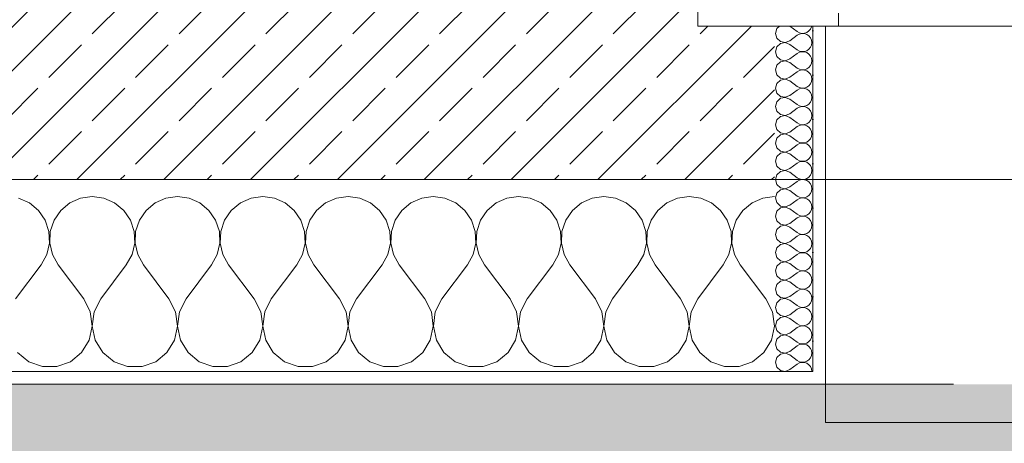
# Model space of a CAD drawing. Header units: metres. Extents: x -3.5 to 65.3, y -10.9 to 16.7.
# Tile 211 of 234: x 47.41 to 48.18, y -0.201 to 0.13. Entities that reach past the tile are written whole.
import ezdxf

# ---------------------------------------------------------------- set-up
doc = ezdxf.new("R2010")
doc.units = ezdxf.units.M
doc.header["$MEASUREMENT"] = 0
doc.linetypes.add('Strichlinie eng', pattern=[0.046, 0.03, -0.016])
for name, color, linetype in [('102 - Bemaßung_ Beschriftung.Detail_ Ausschnitt', 7, 'Continuous'), ('302 - Elemente.Schraffur', 7, 'Continuous'), ('603 - Struktur.Bodenplatte_ Decke Roh', 7, 'Continuous'), ('604 - Struktur.Wand Aussen', 7, 'Continuous')]:
    doc.layers.add(name, color=color, linetype=linetype)
doc.styles.add('ERSTELLTER_STIL_1', font='txt')
doc.dimstyles.new('ERSTELLTER_STIL__1', dxfattribs={"dimtxt": 0.04, "dimasz": 0.02128, "dimexe": 0.18, "dimexo": 0.0625, "dimgap": 0, "dimtad": 1, "dimtih": 1, "dimtoh": 1, "dimzin": 0, "dimdsep": 46, "dimtxsty": 'ERSTELLTER_STIL_1', "dimblk": 'ARROWHEAD_2', "dimblk1": 'ARROWHEAD_2', "dimblk2": 'ARROWHEAD_2', "dimcen": 0.09, "dimse1": 1, "dimse2": 1, "dimclrd": 7, "dimclre": 7, "dimclrt": 7, "dimazin": 0, "dimtfac": 1, "dimtdec": 4, "dimtmove": 0, "dimatfit": 3, "dimfxl": 1, "dimtolj": 1, "dimtzin": 0, "dimarcsym": 0})
pattern_1 = [(0, (0, 0), (0, 0.034641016), [0, -0.02]), (0, (0.01, 0.01732), (0, 0.034641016), [0, -0.02])]

# ---------------------------------------------------------------- blocks, each defined once
blk = doc.blocks.new('*X24')
at = {"layer": '604 - Struktur.Wand Aussen', "color": 7, "linetype": 'Continuous', "lineweight": 5}
for p, q in [((47.41752, -0.01331), (47.40911, -0.0096)), ((47.42461, -0.01918), (47.41752, -0.01331)), ((47.44914, -0.01331), (47.44206, -0.01918)), ((47.45756, -0.0096), (47.44914, -0.01331)), ((47.46667, -0.00833), (47.45756, -0.0096)), ((47.47578, -0.0096), (47.46667, -0.00833)), ((47.48419, -0.01331), (47.47578, -0.0096)), ((47.49127, -0.01918), (47.48419, -0.01331)), ((47.51581, -0.01331), (47.50873, -0.01918)), ((47.52422, -0.0096), (47.51581, -0.01331)), ((47.53333, -0.00833), (47.52422, -0.0096)), ((47.54244, -0.0096), (47.53333, -0.00833)), ((47.55086, -0.01331), (47.54244, -0.0096)), ((47.55794, -0.01918), (47.55086, -0.01331)), ((47.58248, -0.01331), (47.57539, -0.01918)), ((47.59089, -0.0096), (47.58248, -0.01331)), ((47.6, -0.00833), (47.59089, -0.0096)), ((47.60911, -0.0096), (47.6, -0.00833)), ((47.61752, -0.01331), (47.60911, -0.0096)), ((47.62461, -0.01918), (47.61752, -0.01331)), ((47.64914, -0.01331), (47.64206, -0.01918)), ((47.65756, -0.0096), (47.64914, -0.01331)), ((47.66667, -0.00833), (47.65756, -0.0096)), ((47.67578, -0.0096), (47.66667, -0.00833)), ((47.68419, -0.01331), (47.67578, -0.0096)), ((47.69127, -0.01918), (47.68419, -0.01331)), ((47.71581, -0.01331), (47.70873, -0.01918)), ((47.72422, -0.0096), (47.71581, -0.01331)), ((47.73333, -0.00833), (47.72422, -0.0096)), ((47.74244, -0.0096), (47.73333, -0.00833)), ((47.75086, -0.01331), (47.74244, -0.0096)), ((47.75794, -0.01918), (47.75086, -0.01331)), ((47.78248, -0.01331), (47.77539, -0.01918)), ((47.79089, -0.0096), (47.78248, -0.01331)), ((47.8, -0.00833), (47.79089, -0.0096)), ((47.80911, -0.0096), (47.8, -0.00833)), ((47.81752, -0.01331), (47.80911, -0.0096)), ((47.82461, -0.01918), (47.81752, -0.01331)), ((47.84914, -0.01331), (47.84206, -0.01918)), ((47.85756, -0.0096), (47.84914, -0.01331)), ((47.86667, -0.00833), (47.85756, -0.0096)), ((47.87578, -0.0096), (47.86667, -0.00833)), ((47.88419, -0.01331), (47.87578, -0.0096)), ((47.89127, -0.01918), (47.88419, -0.01331)), ((47.91581, -0.01331), (47.90873, -0.01918)), ((47.92422, -0.0096), (47.91581, -0.01331)), ((47.93333, -0.00833), (47.92422, -0.0096)), ((47.94244, -0.0096), (47.93333, -0.00833)), ((47.95086, -0.01331), (47.94244, -0.0096)), ((47.95794, -0.01918), (47.95086, -0.01331)), ((47.98248, -0.01331), (47.97539, -0.01918)), ((47.99089, -0.0096), (47.98248, -0.01331)), ((47.99999, -0.00833), (47.99089, -0.0096)), ((47.42981, -0.02676), (47.42461, -0.01918)), ((47.44206, -0.01918), (47.43685, -0.02676)), ((47.49648, -0.02676), (47.49127, -0.01918)), ((47.50873, -0.01918), (47.50352, -0.02676)), ((47.56315, -0.02676), (47.55794, -0.01918)), ((47.57539, -0.01918), (47.57019, -0.02676)), ((47.62981, -0.02676), (47.62461, -0.01918)), ((47.64206, -0.01918), (47.63685, -0.02676)), ((47.69648, -0.02676), (47.69127, -0.01918)), ((47.70873, -0.01918), (47.70352, -0.02676)), ((47.76315, -0.02676), (47.75794, -0.01918)), ((47.77539, -0.01918), (47.77019, -0.02676)), ((47.82981, -0.02676), (47.82461, -0.01918)), ((47.84206, -0.01918), (47.83685, -0.02676)), ((47.89648, -0.02676), (47.89127, -0.01918)), ((47.90873, -0.01918), (47.90352, -0.02676)), ((47.96315, -0.02676), (47.95794, -0.01918)), ((47.97539, -0.01918), (47.97019, -0.02676)), ((47.43275, -0.03547), (47.42981, -0.02676)), ((47.43685, -0.02676), (47.43391, -0.03547)), ((47.49942, -0.03547), (47.49648, -0.02676)), ((47.50352, -0.02676), (47.50058, -0.03547)), ((47.56609, -0.03547), (47.56315, -0.02676)), ((47.57019, -0.02676), (47.56725, -0.03547)), ((47.63275, -0.03547), (47.62981, -0.02676)), ((47.63685, -0.02676), (47.63391, -0.03547)), ((47.69942, -0.03547), (47.69648, -0.02676)), ((47.70352, -0.02676), (47.70058, -0.03547)), ((47.76609, -0.03547), (47.76315, -0.02676)), ((47.77019, -0.02676), (47.76725, -0.03547)), ((47.83275, -0.03547), (47.82981, -0.02676)), ((47.83685, -0.02676), (47.83391, -0.03547)), ((47.89942, -0.03547), (47.89648, -0.02676)), ((47.90352, -0.02676), (47.90058, -0.03547)), ((47.96609, -0.03547), (47.96315, -0.02676)), ((47.97019, -0.02676), (47.96725, -0.03547)), ((47.4332, -0.04466), (47.43275, -0.03547)), ((47.43391, -0.03547), (47.43347, -0.04466)), ((47.49987, -0.04466), (47.49942, -0.03547)), ((47.50058, -0.03547), (47.50013, -0.04466)), ((47.56653, -0.04466), (47.56609, -0.03547)), ((47.56725, -0.03547), (47.5668, -0.04466)), ((47.6332, -0.04466), (47.63275, -0.03547)), ((47.63391, -0.03547), (47.63347, -0.04466)), ((47.69987, -0.04466), (47.69942, -0.03547)), ((47.70058, -0.03547), (47.70013, -0.04466)), ((47.76653, -0.04466), (47.76609, -0.03547)), ((47.76725, -0.03547), (47.7668, -0.04466)), ((47.8332, -0.04466), (47.83275, -0.03547)), ((47.83391, -0.03547), (47.83347, -0.04466)), ((47.89987, -0.04466), (47.89942, -0.03547)), ((47.90058, -0.03547), (47.90013, -0.04466)), ((47.96653, -0.04466), (47.96609, -0.03547)), ((47.96725, -0.03547), (47.9668, -0.04466)), ((47.43112, -0.05362), (47.4332, -0.04466)), ((47.43347, -0.04466), (47.43555, -0.05362)), ((47.49778, -0.05362), (47.49987, -0.04466)), ((47.50013, -0.04466), (47.50222, -0.05362)), ((47.56445, -0.05362), (47.56653, -0.04466)), ((47.5668, -0.04466), (47.56888, -0.05362)), ((47.63112, -0.05362), (47.6332, -0.04466)), ((47.63347, -0.04466), (47.63555, -0.05362)), ((47.69778, -0.05362), (47.69987, -0.04466)), ((47.70013, -0.04466), (47.70222, -0.05362)), ((47.76445, -0.05362), (47.76653, -0.04466)), ((47.7668, -0.04466), (47.76888, -0.05362)), ((47.83112, -0.05362), (47.8332, -0.04466)), ((47.83347, -0.04466), (47.83555, -0.05362)), ((47.89778, -0.05362), (47.89987, -0.04466)), ((47.90013, -0.04466), (47.90222, -0.05362)), ((47.96445, -0.05362), (47.96653, -0.04466)), ((47.9668, -0.04466), (47.96888, -0.05362)), ((47.42667, -0.06167), (47.43112, -0.05362)), ((47.43555, -0.05362), (47.44, -0.06167)), ((47.49333, -0.06167), (47.49778, -0.05362)), ((47.50222, -0.05362), (47.50667, -0.06167)), ((47.56, -0.06167), (47.56445, -0.05362)), ((47.56888, -0.05362), (47.57333, -0.06167)), ((47.62667, -0.06167), (47.63112, -0.05362)), ((47.63555, -0.05362), (47.64, -0.06167)), ((47.69333, -0.06167), (47.69778, -0.05362)), ((47.70222, -0.05362), (47.70667, -0.06167)), ((47.76, -0.06167), (47.76445, -0.05362)), ((47.76888, -0.05362), (47.77333, -0.06167)), ((47.82667, -0.06167), (47.83112, -0.05362)), ((47.83555, -0.05362), (47.84, -0.06167)), ((47.89333, -0.06167), (47.89778, -0.05362)), ((47.90222, -0.05362), (47.90667, -0.06167)), ((47.96, -0.06167), (47.96445, -0.05362)), ((47.96888, -0.05362), (47.97333, -0.06167)), ((47.40667, -0.08833), (47.42667, -0.06167)), ((47.46, -0.08833), (47.44, -0.06167)), ((47.47333, -0.08833), (47.49333, -0.06167)), ((47.52667, -0.08833), (47.50667, -0.06167)), ((47.54, -0.08833), (47.56, -0.06167)), ((47.59333, -0.08833), (47.57333, -0.06167)), ((47.60667, -0.08833), (47.62667, -0.06167)), ((47.66, -0.08833), (47.64, -0.06167)), ((47.67333, -0.08833), (47.69333, -0.06167)), ((47.72667, -0.08833), (47.70667, -0.06167)), ((47.74, -0.08833), (47.76, -0.06167)), ((47.79333, -0.08833), (47.77333, -0.06167)), ((47.80667, -0.08833), (47.82667, -0.06167)), ((47.86, -0.08833), (47.84, -0.06167)), ((47.87333, -0.08833), (47.89333, -0.06167)), ((47.92667, -0.08833), (47.90667, -0.06167)), ((47.94, -0.08833), (47.96, -0.06167)), ((47.99333, -0.08833), (47.97333, -0.06167)), ((47.46515, -0.09839), (47.46, -0.08833)), ((47.47333, -0.08833), (47.46818, -0.09839)), ((47.53182, -0.09839), (47.52667, -0.08833)), ((47.54, -0.08833), (47.53485, -0.09839)), ((47.59848, -0.09839), (47.59333, -0.08833)), ((47.60667, -0.08833), (47.60152, -0.09839)), ((47.66515, -0.09839), (47.66, -0.08833)), ((47.67333, -0.08833), (47.66818, -0.09839)), ((47.73182, -0.09839), (47.72667, -0.08833)), ((47.74, -0.08833), (47.73485, -0.09839)), ((47.79848, -0.09839), (47.79333, -0.08833)), ((47.80667, -0.08833), (47.80152, -0.09839)), ((47.86515, -0.09839), (47.86, -0.08833)), ((47.87333, -0.08833), (47.86818, -0.09839)), ((47.93182, -0.09839), (47.92667, -0.08833)), ((47.94, -0.08833), (47.93485, -0.09839)), ((47.99848, -0.09839), (47.99333, -0.08833)), ((47.46664, -0.10959), (47.46515, -0.09839)), ((47.46818, -0.09839), (47.46669, -0.10959)), ((47.53331, -0.10959), (47.53182, -0.09839)), ((47.53485, -0.09839), (47.53336, -0.10959)), ((47.59998, -0.10959), (47.59848, -0.09839)), ((47.60152, -0.09839), (47.60002, -0.10959)), ((47.66664, -0.10959), (47.66515, -0.09839)), ((47.66818, -0.09839), (47.66669, -0.10959)), ((47.73331, -0.10959), (47.73182, -0.09839)), ((47.73485, -0.09839), (47.73336, -0.10959)), ((47.79998, -0.10959), (47.79848, -0.09839)), ((47.80152, -0.09839), (47.80002, -0.10959)), ((47.86664, -0.10959), (47.86515, -0.09839)), ((47.86818, -0.09839), (47.86669, -0.10959)), ((47.93331, -0.10959), (47.93182, -0.09839)), ((47.93485, -0.09839), (47.93336, -0.10959)), ((47.99998, -0.10959), (47.99848, -0.09839)), ((47.46431, -0.12065), (47.46664, -0.10959)), ((47.46669, -0.10959), (47.46903, -0.12065)), ((47.53097, -0.12065), (47.53331, -0.10959)), ((47.53336, -0.10959), (47.53569, -0.12065)), ((47.59764, -0.12065), (47.59998, -0.10959)), ((47.60002, -0.10959), (47.60236, -0.12065)), ((47.66431, -0.12065), (47.66664, -0.10959)), ((47.66669, -0.10959), (47.66903, -0.12065)), ((47.73097, -0.12065), (47.73331, -0.10959)), ((47.73336, -0.10959), (47.73569, -0.12065)), ((47.79764, -0.12065), (47.79998, -0.10959)), ((47.80002, -0.10959), (47.80236, -0.12065)), ((47.86431, -0.12065), (47.86664, -0.10959)), ((47.86669, -0.10959), (47.86903, -0.12065)), ((47.93097, -0.12065), (47.93331, -0.10959)), ((47.93336, -0.10959), (47.93569, -0.12065)), ((47.99764, -0.12065), (47.99998, -0.10959)), ((47.45841, -0.13029), (47.46431, -0.12065)), ((47.46903, -0.12065), (47.47492, -0.13029)), ((47.52508, -0.13029), (47.53097, -0.12065)), ((47.53569, -0.12065), (47.54159, -0.13029)), ((47.59175, -0.13029), (47.59764, -0.12065)), ((47.60236, -0.12065), (47.60825, -0.13029)), ((47.65841, -0.13029), (47.66431, -0.12065)), ((47.66903, -0.12065), (47.67492, -0.13029)), ((47.72508, -0.13029), (47.73097, -0.12065)), ((47.73569, -0.12065), (47.74159, -0.13029)), ((47.79175, -0.13029), (47.79764, -0.12065)), ((47.80236, -0.12065), (47.80825, -0.13029)), ((47.85841, -0.13029), (47.86431, -0.12065)), ((47.86903, -0.12065), (47.87492, -0.13029)), ((47.92508, -0.13029), (47.93097, -0.12065)), ((47.93569, -0.12065), (47.94159, -0.13029)), ((47.99175, -0.13029), (47.99764, -0.12065)), ((47.40825, -0.13029), (47.41703, -0.13741)), ((47.44963, -0.13741), (47.45841, -0.13029)), ((47.47492, -0.13029), (47.4837, -0.13741)), ((47.5163, -0.13741), (47.52508, -0.13029)), ((47.54159, -0.13029), (47.55037, -0.13741)), ((47.58297, -0.13741), (47.59175, -0.13029)), ((47.60825, -0.13029), (47.61703, -0.13741)), ((47.64963, -0.13741), (47.65841, -0.13029)), ((47.67492, -0.13029), (47.6837, -0.13741)), ((47.7163, -0.13741), (47.72508, -0.13029)), ((47.74159, -0.13029), (47.75037, -0.13741)), ((47.78297, -0.13741), (47.79175, -0.13029)), ((47.80825, -0.13029), (47.81703, -0.13741)), ((47.84963, -0.13741), (47.85841, -0.13029)), ((47.87492, -0.13029), (47.8837, -0.13741)), ((47.9163, -0.13741), (47.92508, -0.13029)), ((47.94159, -0.13029), (47.95037, -0.13741)), ((47.98297, -0.13741), (47.99175, -0.13029)), ((47.41703, -0.13741), (47.42768, -0.14118)), ((47.43898, -0.14118), (47.44963, -0.13741)), ((47.4837, -0.13741), (47.49435, -0.14118)), ((47.50565, -0.14118), (47.5163, -0.13741)), ((47.55037, -0.13741), (47.56102, -0.14118)), ((47.57232, -0.14118), (47.58297, -0.13741)), ((47.61703, -0.13741), (47.62768, -0.14118)), ((47.63898, -0.14118), (47.64963, -0.13741)), ((47.6837, -0.13741), (47.69435, -0.14118)), ((47.70565, -0.14118), (47.7163, -0.13741)), ((47.75037, -0.13741), (47.76102, -0.14118)), ((47.77232, -0.14118), (47.78297, -0.13741)), ((47.81703, -0.13741), (47.82768, -0.14118)), ((47.83898, -0.14118), (47.84963, -0.13741)), ((47.8837, -0.13741), (47.89435, -0.14118)), ((47.90565, -0.14118), (47.9163, -0.13741)), ((47.95037, -0.13741), (47.96102, -0.14118)), ((47.97232, -0.14118), (47.98297, -0.13741)), ((47.42768, -0.14118), (47.43898, -0.14118)), ((47.49435, -0.14118), (47.50565, -0.14118)), ((47.56102, -0.14118), (47.57232, -0.14118)), ((47.62768, -0.14118), (47.63898, -0.14118)), ((47.69435, -0.14118), (47.70565, -0.14118)), ((47.76102, -0.14118), (47.77232, -0.14118)), ((47.82768, -0.14118), (47.83898, -0.14118)), ((47.89435, -0.14118), (47.90565, -0.14118)), ((47.96102, -0.14118), (47.97232, -0.14118))]:
    blk.add_line(p, q, dxfattribs=at)
blk = doc.blocks.new('*X60')
at = {"layer": '604 - Struktur.Wand Aussen', "color": 7, "linetype": 'Continuous', "lineweight": 5}
for p, q in [((48.00391, 0.125), (48.00177, 0.12304)), ((48.01213, 0.125), (48.01785, 0.12071)), ((48.02821, 0.12267), (48.029, 0.12448)), ((48.029, 0.12448), (48.02908, 0.125)), ((48.00177, 0.12304), (48.0007, 0.11929)), ((48.0007, 0.11929), (48.00177, 0.11553)), ((48.00177, 0.11553), (48.00465, 0.1129)), ((48.01213, 0.11357), (48.01785, 0.11786)), ((48.01785, 0.12071), (48.01957, 0.11976)), ((48.01957, 0.11881), (48.01785, 0.11786)), ((48.01957, 0.11976), (48.02149, 0.11931)), ((48.02149, 0.11926), (48.01957, 0.11881)), ((48.02149, 0.11931), (48.02346, 0.11941)), ((48.02346, 0.11916), (48.02149, 0.11926)), ((48.02346, 0.11941), (48.02533, 0.12004)), ((48.02533, 0.11853), (48.02346, 0.11916)), ((48.02533, 0.12004), (48.02695, 0.12116)), ((48.02695, 0.11742), (48.02533, 0.11853)), ((48.02695, 0.12116), (48.02821, 0.12267)), ((48.02821, 0.1159), (48.02695, 0.11742)), ((48.029, 0.11409), (48.02821, 0.1159)), ((48.00177, 0.10876), (48.0007, 0.105)), ((48.00465, 0.11139), (48.00177, 0.10876)), ((48.00465, 0.1129), (48.00849, 0.11217)), ((48.00849, 0.11211), (48.00465, 0.11139)), ((48.00849, 0.11217), (48.01213, 0.11357)), ((48.01213, 0.11071), (48.00849, 0.11211)), ((48.01213, 0.11071), (48.01785, 0.10643)), ((48.02695, 0.10687), (48.02821, 0.10839)), ((48.02821, 0.10839), (48.029, 0.11019)), ((48.02927, 0.11214), (48.029, 0.11409)), ((48.029, 0.11019), (48.02927, 0.11214)), ((48.0007, 0.105), (48.00177, 0.10124)), ((48.00177, 0.10124), (48.00465, 0.09861)), ((48.01213, 0.09929), (48.01785, 0.10357)), ((48.01785, 0.10643), (48.01957, 0.10547)), ((48.01957, 0.10453), (48.01785, 0.10357)), ((48.01957, 0.10547), (48.02149, 0.10503)), ((48.02149, 0.10497), (48.01957, 0.10453)), ((48.02149, 0.10503), (48.02346, 0.10512)), ((48.02346, 0.10488), (48.02149, 0.10497)), ((48.02346, 0.10512), (48.02533, 0.10575)), ((48.02533, 0.10425), (48.02346, 0.10488)), ((48.02533, 0.10575), (48.02695, 0.10687)), ((48.02695, 0.10313), (48.02533, 0.10425)), ((48.02821, 0.10161), (48.02695, 0.10313)), ((48.029, 0.09981), (48.02821, 0.10161)), ((48.00177, 0.09447), (48.0007, 0.09071)), ((48.00465, 0.0971), (48.00177, 0.09447)), ((48.00465, 0.09861), (48.00849, 0.09789)), ((48.00849, 0.09783), (48.00465, 0.0971)), ((48.00849, 0.09789), (48.01213, 0.09929)), ((48.01213, 0.09643), (48.00849, 0.09783)), ((48.01213, 0.09643), (48.01785, 0.09214)), ((48.02533, 0.09147), (48.02695, 0.09258)), ((48.02695, 0.09258), (48.02821, 0.0941)), ((48.02821, 0.0941), (48.029, 0.09591)), ((48.02927, 0.09786), (48.029, 0.09981)), ((48.029, 0.09591), (48.02927, 0.09786)), ((48.0007, 0.09071), (48.00177, 0.08696)), ((48.00177, 0.08696), (48.00465, 0.08433)), ((48.00849, 0.0836), (48.01213, 0.085)), ((48.01213, 0.085), (48.01785, 0.08929)), ((48.01785, 0.09214), (48.01957, 0.09119)), ((48.01957, 0.09024), (48.01785, 0.08929)), ((48.01957, 0.09119), (48.02149, 0.09074)), ((48.02149, 0.09069), (48.01957, 0.09024)), ((48.02149, 0.09074), (48.02346, 0.09084)), ((48.02346, 0.09059), (48.02149, 0.09069)), ((48.02346, 0.09084), (48.02533, 0.09147)), ((48.02533, 0.08996), (48.02346, 0.09059)), ((48.02695, 0.08884), (48.02533, 0.08996)), ((48.02821, 0.08733), (48.02695, 0.08884)), ((48.029, 0.08552), (48.02821, 0.08733)), ((48.02927, 0.08357), (48.029, 0.08552)), ((48.00177, 0.08018), (48.0007, 0.07643)), ((48.00465, 0.08282), (48.00177, 0.08018)), ((48.00465, 0.08433), (48.00849, 0.0836)), ((48.00849, 0.08354), (48.00465, 0.08282)), ((48.01213, 0.08214), (48.00849, 0.08354)), ((48.01213, 0.08214), (48.01785, 0.07786)), ((48.01785, 0.07786), (48.01957, 0.0769)), ((48.02346, 0.07655), (48.02533, 0.07718)), ((48.02533, 0.07718), (48.02695, 0.0783)), ((48.02695, 0.0783), (48.02821, 0.07982)), ((48.02821, 0.07982), (48.029, 0.08162)), ((48.029, 0.08162), (48.02927, 0.08357)), ((48.0007, 0.07643), (48.00177, 0.07267)), ((48.00177, 0.07267), (48.00465, 0.07004)), ((48.00465, 0.07004), (48.00849, 0.06931)), ((48.00849, 0.06931), (48.01213, 0.07071)), ((48.01213, 0.07071), (48.01785, 0.075)), ((48.01957, 0.07595), (48.01785, 0.075)), ((48.01957, 0.0769), (48.02149, 0.07646)), ((48.02149, 0.0764), (48.01957, 0.07595)), ((48.02149, 0.07646), (48.02346, 0.07655)), ((48.02346, 0.0763), (48.02149, 0.0764)), ((48.02533, 0.07567), (48.02346, 0.0763)), ((48.02695, 0.07456), (48.02533, 0.07567)), ((48.02821, 0.07304), (48.02695, 0.07456)), ((48.029, 0.07124), (48.02821, 0.07304)), ((48.02927, 0.06929), (48.029, 0.07124)), ((48.029, 0.06733), (48.02927, 0.06929)), ((48.00177, 0.0659), (48.0007, 0.06214)), ((48.0007, 0.06214), (48.00177, 0.05839)), ((48.00465, 0.06853), (48.00177, 0.0659)), ((48.00849, 0.06926), (48.00465, 0.06853)), ((48.01213, 0.06786), (48.00849, 0.06926)), ((48.01213, 0.06786), (48.01785, 0.06357)), ((48.01785, 0.06357), (48.01957, 0.06262)), ((48.01957, 0.06167), (48.01785, 0.06071)), ((48.01957, 0.06262), (48.02149, 0.06217)), ((48.02149, 0.06211), (48.01957, 0.06167)), ((48.02149, 0.06217), (48.02346, 0.06227)), ((48.02346, 0.06202), (48.02149, 0.06211)), ((48.02346, 0.06227), (48.02533, 0.0629)), ((48.02533, 0.06139), (48.02346, 0.06202)), ((48.02533, 0.0629), (48.02695, 0.06401)), ((48.02695, 0.06401), (48.02821, 0.06553)), ((48.02821, 0.06553), (48.029, 0.06733)), ((48.00177, 0.05839), (48.00465, 0.05575)), ((48.00465, 0.05425), (48.00177, 0.05161)), ((48.00465, 0.05575), (48.00849, 0.05503)), ((48.00849, 0.05497), (48.00465, 0.05425)), ((48.00849, 0.05503), (48.01213, 0.05643)), ((48.01213, 0.05357), (48.00849, 0.05497)), ((48.01213, 0.05643), (48.01785, 0.06071)), ((48.02695, 0.06027), (48.02533, 0.06139)), ((48.02821, 0.05876), (48.02695, 0.06027)), ((48.029, 0.05695), (48.02821, 0.05876)), ((48.02927, 0.055), (48.029, 0.05695)), ((48.029, 0.05305), (48.02927, 0.055)), ((48.00177, 0.05161), (48.0007, 0.04786)), ((48.0007, 0.04786), (48.00177, 0.0441)), ((48.01213, 0.05357), (48.01785, 0.04929)), ((48.01213, 0.04214), (48.01785, 0.04643)), ((48.01785, 0.04929), (48.01957, 0.04833)), ((48.01957, 0.04738), (48.01785, 0.04643)), ((48.01957, 0.04833), (48.02149, 0.04789)), ((48.02149, 0.04783), (48.01957, 0.04738)), ((48.02149, 0.04789), (48.02346, 0.04798)), ((48.02346, 0.04773), (48.02149, 0.04783)), ((48.02346, 0.04798), (48.02533, 0.04861)), ((48.02533, 0.0471), (48.02346, 0.04773)), ((48.02533, 0.04861), (48.02695, 0.04973)), ((48.02695, 0.04599), (48.02533, 0.0471)), ((48.02695, 0.04973), (48.02821, 0.05124)), ((48.02821, 0.05124), (48.029, 0.05305)), ((48.00177, 0.0441), (48.00465, 0.04147)), ((48.00465, 0.03996), (48.00177, 0.03733)), ((48.00465, 0.04147), (48.00849, 0.04074)), ((48.00849, 0.04069), (48.00465, 0.03996)), ((48.00849, 0.04074), (48.01213, 0.04214)), ((48.01213, 0.03929), (48.00849, 0.04069)), ((48.01213, 0.03929), (48.01785, 0.035)), ((48.02821, 0.04447), (48.02695, 0.04599)), ((48.029, 0.04267), (48.02821, 0.04447)), ((48.02821, 0.03696), (48.029, 0.03876)), ((48.02927, 0.04071), (48.029, 0.04267)), ((48.029, 0.03876), (48.02927, 0.04071)), ((48.00177, 0.03733), (48.0007, 0.03357)), ((48.0007, 0.03357), (48.00177, 0.02982)), ((48.01213, 0.02786), (48.01785, 0.03214)), ((48.01785, 0.035), (48.01957, 0.03405)), ((48.01957, 0.0331), (48.01785, 0.03214)), ((48.01957, 0.03405), (48.02149, 0.0336)), ((48.02149, 0.03354), (48.01957, 0.0331)), ((48.02149, 0.0336), (48.02346, 0.0337)), ((48.02346, 0.03345), (48.02149, 0.03354)), ((48.02346, 0.0337), (48.02533, 0.03433)), ((48.02533, 0.03282), (48.02346, 0.03345)), ((48.02533, 0.03433), (48.02695, 0.03544)), ((48.02695, 0.0317), (48.02533, 0.03282)), ((48.02695, 0.03544), (48.02821, 0.03696)), ((48.02821, 0.03018), (48.02695, 0.0317)), ((48.00177, 0.02982), (48.00465, 0.02718)), ((48.00465, 0.02567), (48.00177, 0.02304)), ((48.00465, 0.02718), (48.00849, 0.02646)), ((48.00849, 0.0264), (48.00465, 0.02567)), ((48.00849, 0.02646), (48.01213, 0.02786)), ((48.01213, 0.025), (48.00849, 0.0264)), ((48.01213, 0.025), (48.01785, 0.02071)), ((48.029, 0.02838), (48.02821, 0.03018)), ((48.02821, 0.02267), (48.029, 0.02448)), ((48.02927, 0.02643), (48.029, 0.02838)), ((48.029, 0.02448), (48.02927, 0.02643)), ((48.00177, 0.02304), (48.0007, 0.01929)), ((48.0007, 0.01929), (48.00177, 0.01553)), ((48.00177, 0.01553), (48.00465, 0.0129)), ((48.01213, 0.01357), (48.01785, 0.01786)), ((48.01785, 0.02071), (48.01957, 0.01976)), ((48.01957, 0.01881), (48.01785, 0.01786)), ((48.01957, 0.01976), (48.02149, 0.01931)), ((48.02149, 0.01926), (48.01957, 0.01881)), ((48.02149, 0.01931), (48.02346, 0.01941)), ((48.02346, 0.01916), (48.02149, 0.01926)), ((48.02346, 0.01941), (48.02533, 0.02004)), ((48.02533, 0.01853), (48.02346, 0.01916)), ((48.02533, 0.02004), (48.02695, 0.02116)), ((48.02695, 0.01742), (48.02533, 0.01853)), ((48.02695, 0.02116), (48.02821, 0.02267)), ((48.02821, 0.0159), (48.02695, 0.01742)), ((48.029, 0.01409), (48.02821, 0.0159)), ((48.00177, 0.00876), (48.0007, 0.005)), ((48.00465, 0.01139), (48.00177, 0.00876)), ((48.00465, 0.0129), (48.00849, 0.01217)), ((48.00849, 0.01211), (48.00465, 0.01139)), ((48.00849, 0.01217), (48.01213, 0.01357)), ((48.01213, 0.01071), (48.00849, 0.01211)), ((48.01213, 0.01071), (48.01785, 0.00643)), ((48.02695, 0.00687), (48.02821, 0.00839)), ((48.02821, 0.00839), (48.029, 0.01019)), ((48.02927, 0.01214), (48.029, 0.01409)), ((48.029, 0.01019), (48.02927, 0.01214)), ((48.0007, 0.005), (48.00177, 0.00124)), ((48.00177, 0.00124), (48.00465, -0.00139)), ((48.01213, -0.00071), (48.01785, 0.00357)), ((48.01785, 0.00643), (48.01957, 0.00547)), ((48.01957, 0.00453), (48.01785, 0.00357)), ((48.01957, 0.00547), (48.02149, 0.00503)), ((48.02149, 0.00497), (48.01957, 0.00453)), ((48.02149, 0.00503), (48.02346, 0.00512)), ((48.02346, 0.00488), (48.02149, 0.00497)), ((48.02346, 0.00512), (48.02533, 0.00575)), ((48.02533, 0.00425), (48.02346, 0.00488)), ((48.02533, 0.00575), (48.02695, 0.00687)), ((48.02695, 0.00313), (48.02533, 0.00425)), ((48.02821, 0.00161), (48.02695, 0.00313)), ((48.029, -0.00019), (48.02821, 0.00161)), ((48.00177, -0.00553), (48.0007, -0.00929)), ((48.00465, -0.0029), (48.00177, -0.00553)), ((48.00465, -0.00139), (48.00849, -0.00211)), ((48.00849, -0.00217), (48.00465, -0.0029)), ((48.00849, -0.00211), (48.01213, -0.00071)), ((48.01213, -0.00357), (48.00849, -0.00217)), ((48.01213, -0.00357), (48.01785, -0.00786)), ((48.02533, -0.00853), (48.02695, -0.00742)), ((48.02695, -0.00742), (48.02821, -0.0059)), ((48.02821, -0.0059), (48.029, -0.00409)), ((48.02927, -0.00214), (48.029, -0.00019)), ((48.029, -0.00409), (48.02927, -0.00214)), ((48.0007, -0.00929), (48.00177, -0.01304)), ((48.00177, -0.01304), (48.00465, -0.01567)), ((48.00849, -0.0164), (48.01213, -0.015)), ((48.01213, -0.015), (48.01785, -0.01071)), ((48.01785, -0.00786), (48.01957, -0.00881)), ((48.01957, -0.00976), (48.01785, -0.01071)), ((48.01957, -0.00881), (48.02149, -0.00926)), ((48.02149, -0.00931), (48.01957, -0.00976)), ((48.02149, -0.00926), (48.02346, -0.00916)), ((48.02346, -0.00941), (48.02149, -0.00931)), ((48.02346, -0.00916), (48.02533, -0.00853)), ((48.02533, -0.01004), (48.02346, -0.00941)), ((48.02695, -0.01116), (48.02533, -0.01004)), ((48.02821, -0.01267), (48.02695, -0.01116)), ((48.029, -0.01448), (48.02821, -0.01267)), ((48.02927, -0.01643), (48.029, -0.01448)), ((48.00177, -0.01982), (48.0007, -0.02357)), ((48.00465, -0.01718), (48.00177, -0.01982)), ((48.00465, -0.01567), (48.00849, -0.0164)), ((48.00849, -0.01646), (48.00465, -0.01718)), ((48.01213, -0.01786), (48.00849, -0.01646)), ((48.01213, -0.01786), (48.01785, -0.02214)), ((48.01785, -0.02214), (48.01957, -0.0231)), ((48.02346, -0.02345), (48.02533, -0.02282)), ((48.02533, -0.02282), (48.02695, -0.0217)), ((48.02695, -0.0217), (48.02821, -0.02018)), ((48.02821, -0.02018), (48.029, -0.01838)), ((48.029, -0.01838), (48.02927, -0.01643)), ((48.0007, -0.02357), (48.00177, -0.02733)), ((48.00177, -0.02733), (48.00465, -0.02996)), ((48.00465, -0.02996), (48.00849, -0.03069)), ((48.00849, -0.03074), (48.00465, -0.03147)), ((48.00849, -0.03069), (48.01213, -0.02929)), ((48.01213, -0.03214), (48.00849, -0.03074)), ((48.01213, -0.02929), (48.01785, -0.025)), ((48.01957, -0.02405), (48.01785, -0.025)), ((48.01957, -0.0231), (48.02149, -0.02354)), ((48.02149, -0.0236), (48.01957, -0.02405)), ((48.02149, -0.02354), (48.02346, -0.02345)), ((48.02346, -0.0237), (48.02149, -0.0236)), ((48.02533, -0.02433), (48.02346, -0.0237)), ((48.02695, -0.02544), (48.02533, -0.02433)), ((48.02821, -0.02696), (48.02695, -0.02544)), ((48.029, -0.02876), (48.02821, -0.02696)), ((48.02927, -0.03071), (48.029, -0.02876)), ((48.029, -0.03267), (48.02927, -0.03071)), ((48.00177, -0.0341), (48.0007, -0.03786)), ((48.0007, -0.03786), (48.00177, -0.04161)), ((48.00465, -0.03147), (48.00177, -0.0341)), ((48.01213, -0.03214), (48.01785, -0.03643)), ((48.01785, -0.03643), (48.01957, -0.03738)), ((48.01957, -0.03833), (48.01785, -0.03929)), ((48.01957, -0.03738), (48.02149, -0.03783)), ((48.02149, -0.03789), (48.01957, -0.03833)), ((48.02149, -0.03783), (48.02346, -0.03773)), ((48.02346, -0.03798), (48.02149, -0.03789)), ((48.02346, -0.03773), (48.02533, -0.0371)), ((48.02533, -0.03861), (48.02346, -0.03798)), ((48.02533, -0.0371), (48.02695, -0.03599)), ((48.02695, -0.03599), (48.02821, -0.03447)), ((48.02821, -0.03447), (48.029, -0.03267)), ((48.00177, -0.04161), (48.00465, -0.04425)), ((48.00465, -0.04575), (48.00177, -0.04839)), ((48.00465, -0.04425), (48.00849, -0.04497)), ((48.00849, -0.04503), (48.00465, -0.04575)), ((48.00849, -0.04497), (48.01213, -0.04357)), ((48.01213, -0.04643), (48.00849, -0.04503)), ((48.01213, -0.04357), (48.01785, -0.03929)), ((48.02695, -0.03973), (48.02533, -0.03861)), ((48.02821, -0.04124), (48.02695, -0.03973)), ((48.029, -0.04305), (48.02821, -0.04124)), ((48.02927, -0.045), (48.029, -0.04305)), ((48.029, -0.04695), (48.02927, -0.045)), ((48.00177, -0.04839), (48.0007, -0.05214)), ((48.0007, -0.05214), (48.00177, -0.0559)), ((48.01213, -0.04643), (48.01785, -0.05071)), ((48.01213, -0.05786), (48.01785, -0.05357)), ((48.01785, -0.05071), (48.01957, -0.05167)), ((48.01957, -0.05262), (48.01785, -0.05357)), ((48.01957, -0.05167), (48.02149, -0.05211)), ((48.02149, -0.05217), (48.01957, -0.05262)), ((48.02149, -0.05211), (48.02346, -0.05202)), ((48.02346, -0.05227), (48.02149, -0.05217)), ((48.02346, -0.05202), (48.02533, -0.05139)), ((48.02533, -0.0529), (48.02346, -0.05227)), ((48.02533, -0.05139), (48.02695, -0.05027)), ((48.02695, -0.05401), (48.02533, -0.0529)), ((48.02695, -0.05027), (48.02821, -0.04876)), ((48.02821, -0.04876), (48.029, -0.04695)), ((48.00177, -0.0559), (48.00465, -0.05853)), ((48.00465, -0.06004), (48.00177, -0.06267)), ((48.00465, -0.05853), (48.00849, -0.05926)), ((48.00849, -0.05931), (48.00465, -0.06004)), ((48.00849, -0.05926), (48.01213, -0.05786)), ((48.01213, -0.06071), (48.00849, -0.05931)), ((48.01213, -0.06071), (48.01785, -0.065)), ((48.02821, -0.05553), (48.02695, -0.05401)), ((48.029, -0.05733), (48.02821, -0.05553)), ((48.02821, -0.06304), (48.029, -0.06124)), ((48.02927, -0.05929), (48.029, -0.05733)), ((48.029, -0.06124), (48.02927, -0.05929)), ((48.00177, -0.06267), (48.0007, -0.06643)), ((48.0007, -0.06643), (48.00177, -0.07018)), ((48.01213, -0.07214), (48.01785, -0.06786)), ((48.01785, -0.065), (48.01957, -0.06595)), ((48.01957, -0.0669), (48.01785, -0.06786)), ((48.01957, -0.06595), (48.02149, -0.0664)), ((48.02149, -0.06646), (48.01957, -0.0669)), ((48.02149, -0.0664), (48.02346, -0.0663)), ((48.02346, -0.06655), (48.02149, -0.06646)), ((48.02346, -0.0663), (48.02533, -0.06567)), ((48.02533, -0.06718), (48.02346, -0.06655)), ((48.02533, -0.06567), (48.02695, -0.06456)), ((48.02695, -0.0683), (48.02533, -0.06718)), ((48.02695, -0.06456), (48.02821, -0.06304)), ((48.02821, -0.06982), (48.02695, -0.0683)), ((48.00177, -0.07696), (48.0007, -0.08071)), ((48.00177, -0.07018), (48.00465, -0.07282)), ((48.00465, -0.07433), (48.00177, -0.07696)), ((48.00465, -0.07282), (48.00849, -0.07354)), ((48.00849, -0.0736), (48.00465, -0.07433)), ((48.00849, -0.07354), (48.01213, -0.07214)), ((48.01213, -0.075), (48.00849, -0.0736)), ((48.01213, -0.075), (48.01785, -0.07929)), ((48.029, -0.07162), (48.02821, -0.06982)), ((48.02821, -0.07733), (48.029, -0.07552)), ((48.02927, -0.07357), (48.029, -0.07162)), ((48.029, -0.07552), (48.02927, -0.07357)), ((48.0007, -0.08071), (48.00177, -0.08447)), ((48.00177, -0.08447), (48.00465, -0.0871)), ((48.01213, -0.08643), (48.01785, -0.08214)), ((48.01785, -0.07929), (48.01957, -0.08024)), ((48.01957, -0.08119), (48.01785, -0.08214)), ((48.01957, -0.08024), (48.02149, -0.08069)), ((48.02149, -0.08074), (48.01957, -0.08119)), ((48.02149, -0.08069), (48.02346, -0.08059)), ((48.02346, -0.08084), (48.02149, -0.08074)), ((48.02346, -0.08059), (48.02533, -0.07996)), ((48.02533, -0.08147), (48.02346, -0.08084)), ((48.02533, -0.07996), (48.02695, -0.07884)), ((48.02695, -0.08258), (48.02533, -0.08147)), ((48.02695, -0.07884), (48.02821, -0.07733)), ((48.02821, -0.0841), (48.02695, -0.08258)), ((48.029, -0.08591), (48.02821, -0.0841)), ((48.00177, -0.09124), (48.0007, -0.095)), ((48.00465, -0.08861), (48.00177, -0.09124)), ((48.00465, -0.0871), (48.00849, -0.08783)), ((48.00849, -0.08789), (48.00465, -0.08861)), ((48.00849, -0.08783), (48.01213, -0.08643)), ((48.01213, -0.08929), (48.00849, -0.08789)), ((48.01213, -0.08929), (48.01785, -0.09357)), ((48.02695, -0.09313), (48.02821, -0.09161)), ((48.02821, -0.09161), (48.029, -0.08981)), ((48.02927, -0.08786), (48.029, -0.08591)), ((48.029, -0.08981), (48.02927, -0.08786)), ((48.0007, -0.095), (48.00177, -0.09876)), ((48.00177, -0.09876), (48.00465, -0.10139)), ((48.01213, -0.10071), (48.01785, -0.09643)), ((48.01785, -0.09357), (48.01957, -0.09453)), ((48.01957, -0.09547), (48.01785, -0.09643)), ((48.01957, -0.09453), (48.02149, -0.09497)), ((48.02149, -0.09503), (48.01957, -0.09547)), ((48.02149, -0.09497), (48.02346, -0.09488)), ((48.02346, -0.09512), (48.02149, -0.09503)), ((48.02346, -0.09488), (48.02533, -0.09425)), ((48.02533, -0.09575), (48.02346, -0.09512)), ((48.02533, -0.09425), (48.02695, -0.09313)), ((48.02695, -0.09687), (48.02533, -0.09575)), ((48.02821, -0.09839), (48.02695, -0.09687)), ((48.029, -0.10019), (48.02821, -0.09839)), ((48.00177, -0.10553), (48.0007, -0.10929)), ((48.00465, -0.1029), (48.00177, -0.10553)), ((48.00465, -0.10139), (48.00849, -0.10211)), ((48.00849, -0.10217), (48.00465, -0.1029)), ((48.00849, -0.10211), (48.01213, -0.10071)), ((48.01213, -0.10357), (48.00849, -0.10217)), ((48.01213, -0.10357), (48.01785, -0.10786)), ((48.02533, -0.10853), (48.02695, -0.10742)), ((48.02695, -0.10742), (48.02821, -0.1059)), ((48.02821, -0.1059), (48.029, -0.10409)), ((48.02927, -0.10214), (48.029, -0.10019)), ((48.029, -0.10409), (48.02927, -0.10214)), ((48.0007, -0.10929), (48.00177, -0.11304)), ((48.00177, -0.11304), (48.00465, -0.11567)), ((48.00849, -0.1164), (48.01213, -0.115)), ((48.01213, -0.115), (48.01785, -0.11071)), ((48.01785, -0.10786), (48.01957, -0.10881)), ((48.01957, -0.10976), (48.01785, -0.11071)), ((48.01957, -0.10881), (48.02149, -0.10926)), ((48.02149, -0.10931), (48.01957, -0.10976)), ((48.02149, -0.10926), (48.02346, -0.10916)), ((48.02346, -0.10941), (48.02149, -0.10931)), ((48.02346, -0.10916), (48.02533, -0.10853)), ((48.02533, -0.11004), (48.02346, -0.10941)), ((48.02695, -0.11116), (48.02533, -0.11004)), ((48.02821, -0.11267), (48.02695, -0.11116)), ((48.029, -0.11448), (48.02821, -0.11267)), ((48.02927, -0.11643), (48.029, -0.11448)), ((48.00177, -0.11982), (48.0007, -0.12357)), ((48.00465, -0.11718), (48.00177, -0.11982)), ((48.00465, -0.11567), (48.00849, -0.1164)), ((48.00849, -0.11646), (48.00465, -0.11718)), ((48.01213, -0.11786), (48.00849, -0.11646)), ((48.01213, -0.11786), (48.01785, -0.12214)), ((48.01785, -0.12214), (48.01957, -0.1231)), ((48.01957, -0.1231), (48.02149, -0.12354)), ((48.02346, -0.12345), (48.02533, -0.12282)), ((48.02533, -0.12282), (48.02695, -0.1217)), ((48.02695, -0.1217), (48.02821, -0.12018)), ((48.02821, -0.12018), (48.029, -0.11838)), ((48.029, -0.11838), (48.02927, -0.11643)), ((48.0007, -0.12357), (48.00177, -0.12733)), ((48.00177, -0.12733), (48.00465, -0.12996)), ((48.00465, -0.12996), (48.00849, -0.13069)), ((48.00849, -0.13074), (48.00465, -0.13147)), ((48.00849, -0.13069), (48.01213, -0.12929)), ((48.01213, -0.13214), (48.00849, -0.13074)), ((48.01213, -0.12929), (48.01785, -0.125)), ((48.01957, -0.12405), (48.01785, -0.125)), ((48.02149, -0.1236), (48.01957, -0.12405)), ((48.02149, -0.12354), (48.02346, -0.12345)), ((48.02346, -0.1237), (48.02149, -0.1236)), ((48.02533, -0.12433), (48.02346, -0.1237)), ((48.02695, -0.12544), (48.02533, -0.12433)), ((48.02821, -0.12696), (48.02695, -0.12544)), ((48.029, -0.12876), (48.02821, -0.12696)), ((48.02927, -0.13071), (48.029, -0.12876)), ((48.029, -0.13267), (48.02927, -0.13071)), ((48.00177, -0.1341), (48.0007, -0.13786)), ((48.0007, -0.13786), (48.00177, -0.14161)), ((48.00465, -0.13147), (48.00177, -0.1341)), ((48.01213, -0.13214), (48.01785, -0.13643)), ((48.01785, -0.13643), (48.01957, -0.13738)), ((48.01957, -0.13833), (48.01785, -0.13929)), ((48.01957, -0.13738), (48.02149, -0.13783)), ((48.02149, -0.13789), (48.01957, -0.13833)), ((48.02149, -0.13783), (48.02346, -0.13773)), ((48.02346, -0.13798), (48.02149, -0.13789)), ((48.02346, -0.13773), (48.02533, -0.1371)), ((48.02533, -0.13861), (48.02346, -0.13798)), ((48.02533, -0.1371), (48.02695, -0.13599)), ((48.02695, -0.13599), (48.02821, -0.13447)), ((48.02821, -0.13447), (48.029, -0.13267)), ((48.00177, -0.14161), (48.00465, -0.14425)), ((48.00465, -0.14425), (48.00849, -0.14497)), ((48.00849, -0.14497), (48.01213, -0.14357)), ((48.01213, -0.14357), (48.01785, -0.13929)), ((48.02695, -0.13973), (48.02533, -0.13861)), ((48.02821, -0.14124), (48.02695, -0.13973)), ((48.029, -0.14305), (48.02821, -0.14124)), ((48.02927, -0.145), (48.029, -0.14305))]:
    blk.add_line(p, q, dxfattribs=at)
blk = doc.blocks.new('*D335')
at = {"layer": '102 - Bemaßung_ Beschriftung.Detail_ Ausschnitt', "color": 7, "linetype": 'Continuous', "lineweight": 5}
for p, q in [((47.17999, -0.48361), (47.17999, -0.44161)), ((47.47999, -0.48361), (47.47999, -0.44161)), ((47.18807, -0.44861), (47.17191, -0.47661)), ((47.47191, -0.47661), (47.48807, -0.44861)), ((47.17999, -0.46261), (47.47999, -0.46261)), ((47.47999, -0.46261), (47.49368, -0.46261))]:
    blk.add_line(p, q, dxfattribs=at)
at = {"layer": '102 - Bemaßung_ Beschriftung.Detail_ Ausschnitt', "color": 7, "lineweight": 5, "insert": (47.29963, -0.45461), "char_height": 0.04, "attachment_point": 7, "style": 'ERSTELLTER_STIL_1'}
blk.add_mtext('\\A1;{\\pql;\\fArial|b0|i0|c0|p38;30}', dxfattribs=at)
blk = doc.blocks.new('ARROWHEAD_2')
at = {"color": 0, "linetype": 'Continuous', "lineweight": 0}
for p, q in [((-0.378, -0.655), (0.378, 0.655)), ((0, 0), (-1, 0))]:
    blk.add_line(p, q, dxfattribs=at)
blk = doc.blocks.new('*D343')
at = {"layer": '102 - Bemaßung_ Beschriftung.Detail_ Ausschnitt', "color": 7, "linetype": 'Continuous', "lineweight": 5}
for p, q in [((47.26997, -0.63361), (47.26997, -0.59161)), ((47.40997, -0.63361), (47.40997, -0.59161)), ((47.27806, -0.59861), (47.26189, -0.62661)), ((47.40189, -0.62661), (47.41806, -0.59861)), ((43.96499, -0.61261), (47.26997, -0.61261)), ((47.26997, -0.61261), (47.40997, -0.61261)), ((47.40997, -0.61261), (47.42367, -0.61261))]:
    blk.add_line(p, q, dxfattribs=at)
at = {"layer": '102 - Bemaßung_ Beschriftung.Detail_ Ausschnitt', "color": 7, "lineweight": 5, "insert": (47.30962, -0.60461), "char_height": 0.04, "attachment_point": 7, "style": 'ERSTELLTER_STIL_1'}
blk.add_mtext('\\A1;{\\pql;\\fArial|b0|i0|c0|p38;14}', dxfattribs=at)

msp = doc.modelspace()

# ---------------------------------------------------------------- hatches: boundary and pattern name
at = {"layer": '302 - Elemente.Schraffur', "linetype": 'Continuous', "lineweight": 0, "true_color": 0x191919}
msp.add_hatch(color=250, dxfattribs=at).paths.add_polyline_path([(43.72998, -3.31), (55.22, -3.31), (55.22001, -0.155), (43.73, -0.155)])
at = {"layer": '604 - Struktur.Wand Aussen', "linetype": 'Continuous', "lineweight": 0, "true_color": 0x000000}
h = msp.add_hatch(dxfattribs=at)
h.set_pattern_fill('Beton__Stahlbeton_0001', color=18, style=0, pattern_type=2)
h.set_pattern_definition([(45, (0, 0), (-0.033941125, 0.033941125), []), (45, (-0.01697, 0.01697), (-0.033941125, 0.033941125), [0.036, -0.012])])
h.paths.add_polyline_path([(46.78, 0.125), (46.72, 0.125), (46.72, 0.005), (47.99999, 0.005), (47.99999, 0.125), (47.93999, 0.125), (47.93999, 0.195), (47.93999, 0.245), (46.78, 0.245), (46.78, 0.195)])
h = msp.add_hatch(dxfattribs=at)
h.set_pattern_fill('Verputz_0001', color=18, style=0, pattern_type=2)
h.set_pattern_definition(pattern_1)
h.paths.add_polyline_path([(48.02999, -0.155), (48.03999, -0.155), (48.03999, 0.125), (48.02999, 0.125)])
h = msp.add_hatch(dxfattribs=at)
h.set_pattern_fill('Verputz_0001', color=18, style=0, pattern_type=2)
h.set_pattern_definition(pattern_1)
h.paths.add_polyline_path([(46.69, -0.155), (48.02999, -0.155), (48.02999, -0.145), (46.69, -0.145)])

# ---------------------------------------------------------------- linework, layer by layer
at = {"layer": '603 - Struktur.Bodenplatte_ Decke Roh', "color": 7, "linetype": 'Continuous', "lineweight": 18, "flags": 128}
msp.add_lwpolyline([(-0.015, 0.005), (62.27503, 0.005), (62.27503, 13.695), (50.77999, 13.695), (50.77999, 13.455), (50.77999, 12.99998), (50.84002, 12.99998), (50.84002, 8.58498), (49.03003, 8.58498), (49.03003, 8.72498), (47.41002, 8.72498), (47.41002, 12.99998), (47.47999, 12.99998), (47.47999, 13.455), (47.47999, 13.695), (14.77999, 13.695)], dxfattribs=at)
at = {"layer": '604 - Struktur.Wand Aussen', "color": 7, "linetype": 'Continuous', "lineweight": 13}
for p, q in [((47.93999, 0.125), (47.93999, 0.195)), ((47.93999, 0.125), (47.93999, 0.195)), ((47.93999, 0.125), (47.93999, 0.195)), ((48.04999, 0.135), (48.04999, 0.125)), ((47.93999, 0.125), (47.99999, 0.125)), ((48.04999, 0.125), (47.93999, 0.125)), ((47.93999, 0.125), (47.99999, 0.125)), ((47.93999, 0.125), (47.99999, 0.125)), ((48.59999, 0.125), (48.04999, 0.125)), ((46.72, 0.005), (47.99999, 0.005))]:
    msp.add_line(p, q, dxfattribs=at)
at = {"layer": '604 - Struktur.Wand Aussen', "color": 7, "linetype": 'Continuous', "lineweight": 5}
for p, q in [((47.99999, 0.125), (48.02999, 0.125)), ((47.99999, 0.125), (48.02999, 0.125)), ((47.99999, 0.125), (48.02999, 0.125)), ((48.02999, 0.125), (48.03999, 0.125)), ((48.02999, 0.125), (48.02999, -0.145)), ((48.02999, -0.145), (48.02999, 0.125)), ((48.02999, 0.125), (48.03999, 0.125)), ((48.02999, 0.125), (48.03999, 0.125)), ((48.03999, 0.005), (48.03999, 0.125)), ((48.03999, 0.005), (48.03999, 0.125)), ((48.03999, -0.005), (48.03999, 0.005)), ((48.03999, -0.005), (48.03999, 0.005)), ((48.03999, -0.145), (48.03999, -0.005)), ((48.03999, -0.145), (48.03999, -0.005)), ((46.72, -0.145), (47.99999, -0.145)), ((47.99999, -0.145), (48.02999, -0.145)), ((48.03999, -0.155), (48.03999, -0.145)), ((48.03999, -0.155), (48.03999, -0.145)), ((48.02999, -0.155), (48.03999, -0.155))]:
    msp.add_line(p, q, dxfattribs=at)
at = {"layer": '604 - Struktur.Wand Aussen', "color": 7, "linetype": 'Continuous', "lineweight": 9}
for p, q in [((48.03999, -0.155), (48.03999, -0.185)), ((48.03999, -0.185), (50.23999, -0.185))]:
    msp.add_line(p, q, dxfattribs=at)
at = {"layer": '604 - Struktur.Wand Aussen', "color": 7, "linetype": 'Strichlinie eng', "lineweight": 9}
msp.add_line((48.03999, -0.155), (50.23999, -0.155), dxfattribs=at)
at = {"layer": '604 - Struktur.Wand Aussen', "color": 7, "linetype": 'Continuous', "lineweight": 5, "flags": 128}
msp.add_lwpolyline([(46.69, -0.155), (48.02999, -0.155)], dxfattribs=at)

# ---------------------------------------------------------------- block references
at = {"layer": '604 - Struktur.Wand Aussen', "color": 7, "lineweight": 18}
for name in ['*X60', '*X24']:
    msp.add_blockref(name, (0, 0), dxfattribs=at)

# ---------------------------------------------------------------- dimensions: what is measured, and where the dimension line sits
at = {"layer": '102 - Bemaßung_ Beschriftung.Detail_ Ausschnitt', "color": 7, "linetype": 'Continuous', "lineweight": 5}
for base, p1, p2, picture, middle in [((47.40997, -0.61261), (47.26997, 0.69998), (47.40997, 0.69998), '*D343', (47.34011, -0.58461)), ((47.47999, -0.46261), (47.17999, 0.69998), (47.47999, 0.69998), '*D335', (47.33013, -0.43461))]:
    dim = msp.add_linear_dim(base=base, p1=p1, p2=p2, dimstyle='ERSTELLTER_STIL__1', dxfattribs=at)
    dim.commit()
    dim.dimension.update_dxf_attribs({"geometry": picture, "text_midpoint": middle, "dimtype": 160})

doc.saveas('drawing.dxf')
